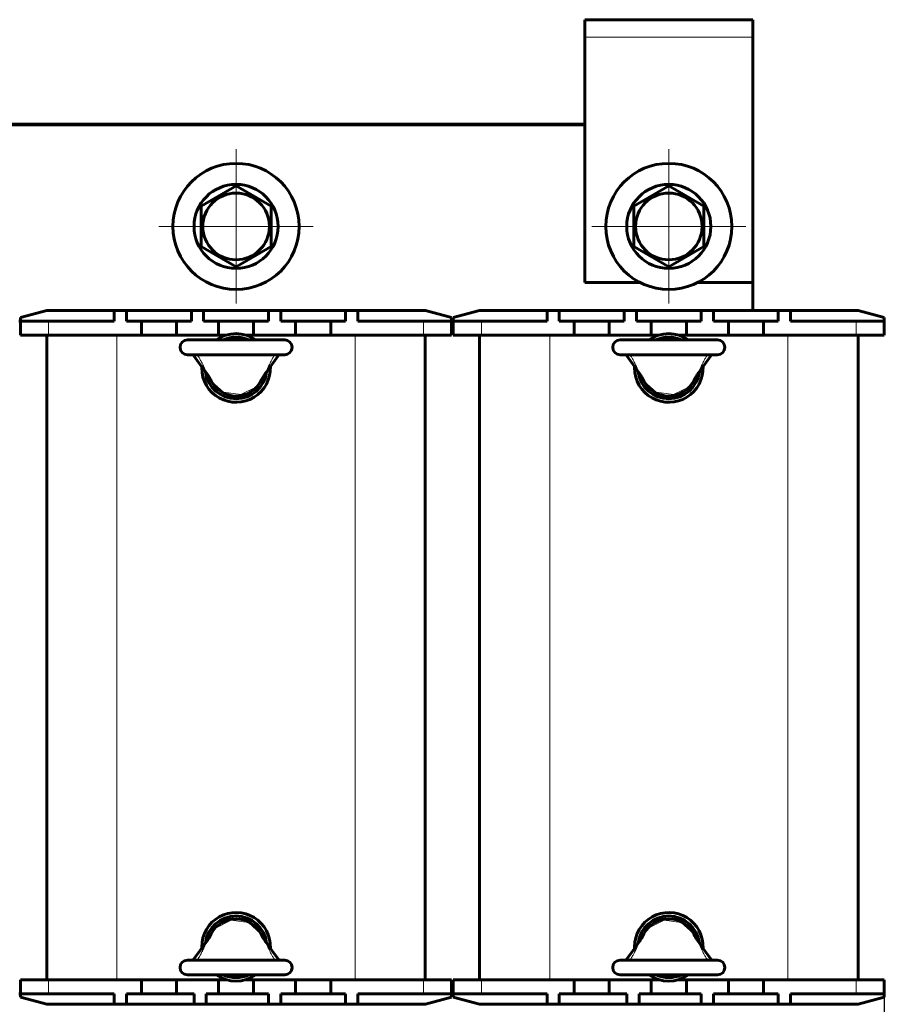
# Model space of a CAD drawing. Header units: millimetres. Extents: x 0 to 420, y 0 to 594.
# Tile 3 of 6: x 88 to 212, y 168 to 308. Entities that reach past the tile are written whole.
import ezdxf

# ---------------------------------------------------------------- set-up
doc = ezdxf.new("R2010")
doc.units = ezdxf.units.MM
for name, pattern in [('K5LT_AXLED', [19.5, 15, -1.5, 1.5, -1.5]), ('K5LT_BASIC', [0]), ('K5LT_THIN', [0])]:
    doc.linetypes.add(name, pattern=pattern)
doc.layers.add('Системный слой', color=7, linetype='Continuous')
doc.styles.add('KDIMTEXTSTYLE', font='GOST_AU.SHX', dxfattribs={"width": 0.96, "oblique": 15, "height": 5})
doc.dimstyles.new('KDIMSTYLE (1.00)', dxfattribs={"dimtxt": 5, "dimasz": 1, "dimexe": 2, "dimexo": 0, "dimgap": 1, "dimtad": 1, "dimtxsty": 'KDIMTEXTSTYLE', "dimsah": 1, "dimcen": 0, "dimdle": 1, "dimadec": 0, "dimazin": 0, "dimtfac": 0.667, "dimtmove": 0, "dimatfit": 3, "dimfxl": 1, "dimtvp": 1, "dimtolj": 1, "dimtzin": 0, "dimarcsym": 0})

# ---------------------------------------------------------------- blocks, each defined once
blk = doc.blocks.new('U0')
at = {"layer": 'Системный слой', "color": 150, "linetype": 'K5LT_BASIC', "lineweight": 60, "true_color": 0x0080ff}
for p, q in [((167.33, 171.17), (172.33, 171.17)), ((178.33, 171.17), (179.45, 171.17)), ((182.22, 171.17), (183.33, 171.17)), ((189.33, 171.17), (194.33, 171.17))]:
    blk.add_line(p, q, dxfattribs=at)
blk = doc.blocks.new('U1')
at = {"layer": 'Системный слой', "color": 150, "linetype": 'K5LT_BASIC', "lineweight": 60, "true_color": 0x0080ff}
for p, q in [((167.33, 263.17), (172.33, 263.17)), ((178.33, 263.17), (179.45, 263.17)), ((182.22, 263.17), (183.33, 263.17)), ((189.33, 263.17), (194.33, 263.17))]:
    blk.add_line(p, q, dxfattribs=at)
blk = doc.blocks.new('U2')
at = {"layer": 'Системный слой', "color": 150, "linetype": 'K5LT_BASIC', "lineweight": 60, "true_color": 0x0080ff}
for p, q in [((105.58, 171.17), (110.58, 171.17)), ((116.58, 171.17), (117.7, 171.17)), ((120.47, 171.17), (121.58, 171.17)), ((127.58, 171.17), (132.58, 171.17))]:
    blk.add_line(p, q, dxfattribs=at)
blk = doc.blocks.new('U3')
at = {"layer": 'Системный слой', "color": 150, "linetype": 'K5LT_BASIC', "lineweight": 60, "true_color": 0x0080ff}
for p, q in [((105.58, 263.17), (110.58, 263.17)), ((116.58, 263.17), (117.7, 263.17)), ((120.47, 263.17), (121.58, 263.17)), ((127.58, 263.17), (132.58, 263.17))]:
    blk.add_line(p, q, dxfattribs=at)
blk = doc.blocks.new('U6')
at = {"layer": 'Системный слой', "color": 150, "linetype": 'K5LT_BASIC', "lineweight": 60, "true_color": 0x0080ff}
for p, q in [((185.74, 175.64), (185.11, 176.53)), ((186.36, 174.78), (185.74, 175.64)), ((186.99, 173.97), (186.36, 174.78))]:
    blk.add_line(p, q, dxfattribs=at)
blk = doc.blocks.new('U7')
at = {"layer": 'Системный слой', "color": 150, "linetype": 'K5LT_BASIC', "lineweight": 60, "true_color": 0x0080ff}
for p, q in [((175.3, 174.78), (175.92, 175.63)), ((175.92, 175.63), (176.56, 176.53)), ((174.68, 173.97), (175.3, 174.78))]:
    blk.add_line(p, q, dxfattribs=at)
blk = doc.blocks.new('U13')
at = {"layer": 'Системный слой', "color": 150, "linetype": 'K5LT_BASIC', "lineweight": 60, "true_color": 0x0080ff}
for p, q in [((112.93, 260.37), (113.55, 259.55)), ((113.55, 259.55), (114.17, 258.7)), ((114.17, 258.7), (114.81, 257.8))]:
    blk.add_line(p, q, dxfattribs=at)
blk = doc.blocks.new('U14')
at = {"layer": 'Системный слой', "color": 150, "linetype": 'K5LT_BASIC', "lineweight": 60, "true_color": 0x0080ff}
for p, q in [((125.24, 260.37), (124.61, 259.55)), ((123.99, 258.7), (123.36, 257.8)), ((124.61, 259.55), (123.99, 258.7))]:
    blk.add_line(p, q, dxfattribs=at)
blk = doc.blocks.new('U15')
at = {"layer": 'Системный слой', "color": 150, "linetype": 'K5LT_BASIC', "lineweight": 60, "true_color": 0x0080ff}
for p, q in [((174.68, 260.37), (175.3, 259.55)), ((175.3, 259.55), (175.92, 258.7)), ((175.92, 258.7), (176.56, 257.8))]:
    blk.add_line(p, q, dxfattribs=at)
blk = doc.blocks.new('U16')
at = {"layer": 'Системный слой', "color": 150, "linetype": 'K5LT_BASIC', "lineweight": 60, "true_color": 0x0080ff}
for p, q in [((186.99, 260.37), (186.36, 259.55)), ((185.74, 258.7), (185.11, 257.8)), ((186.36, 259.55), (185.74, 258.7))]:
    blk.add_line(p, q, dxfattribs=at)
blk = doc.blocks.new('U17')
at = {"layer": 'Системный слой', "color": 150, "linetype": 'K5LT_BASIC', "lineweight": 60, "true_color": 0x0080ff}
for p, q in [((88.08, 265.17), (88.33, 265.17)), ((149.83, 265.17), (150.08, 265.17))]:
    blk.add_line(p, q, dxfattribs=at)
blk = doc.blocks.new('U18')
at = {"layer": 'Системный слой', "color": 150, "linetype": 'K5LT_BASIC', "lineweight": 60, "true_color": 0x0080ff}
for p, q in [((123.99, 175.64), (123.36, 176.53)), ((124.61, 174.78), (123.99, 175.64)), ((125.24, 173.97), (124.61, 174.78))]:
    blk.add_line(p, q, dxfattribs=at)
blk = doc.blocks.new('U19')
at = {"layer": 'Системный слой', "color": 150, "linetype": 'K5LT_BASIC', "lineweight": 60, "true_color": 0x0080ff}
for p, q in [((113.55, 174.78), (114.17, 175.63)), ((114.17, 175.63), (114.81, 176.53)), ((112.93, 173.97), (113.55, 174.78))]:
    blk.add_line(p, q, dxfattribs=at)
blk = doc.blocks.new('U20')
at = {"layer": 'Системный слой', "color": 150, "linetype": 'K5LT_BASIC', "lineweight": 60, "true_color": 0x0080ff}
for start, end in [(54.7187, 125.2813), (180, 2.4479), (177.5521, 180)]:
    blk.add_arc((180.83, 258.47), 4.9, start, end, dxfattribs=at)
blk = doc.blocks.new('U21')
at = {"layer": 'Системный слой', "color": 150, "linetype": 'K5LT_BASIC', "lineweight": 60, "true_color": 0x0080ff}
for start, end in [(357.5521, 180), (180, 182.4479), (234.7187, 305.2813)]:
    blk.add_arc((180.83, 175.87), 4.9, start, end, dxfattribs=at)
blk = doc.blocks.new('U22')
at = {"layer": 'Системный слой', "color": 150, "linetype": 'K5LT_BASIC', "lineweight": 60, "true_color": 0x0080ff}
for start, end in [(7.0448, 172.9551), (245.38, 294.62)]:
    blk.add_arc((180.83, 175.87), 4.4, start, end, dxfattribs=at)
blk = doc.blocks.new('U23')
at = {"layer": 'Системный слой', "color": 150, "linetype": 'K5LT_BASIC', "lineweight": 60, "true_color": 0x0080ff}
for start, end in [(65.38, 114.62), (187.0448, 352.9551)]:
    blk.add_arc((180.83, 258.47), 4.4, start, end, dxfattribs=at)
blk = doc.blocks.new('U24')
at = {"layer": 'Системный слой', "color": 150, "linetype": 'K5LT_BASIC', "lineweight": 60, "true_color": 0x0080ff}
for start, end in [(54.7187, 125.2813), (180, 2.4479), (177.5521, 180)]:
    blk.add_arc((119.08, 258.47), 4.9, start, end, dxfattribs=at)
blk = doc.blocks.new('U25')
at = {"layer": 'Системный слой', "color": 150, "linetype": 'K5LT_BASIC', "lineweight": 60, "true_color": 0x0080ff}
for start, end in [(357.5521, 180), (180, 182.4479), (234.7187, 305.2813)]:
    blk.add_arc((119.08, 175.87), 4.9, start, end, dxfattribs=at)
blk = doc.blocks.new('U26')
at = {"layer": 'Системный слой', "color": 150, "linetype": 'K5LT_BASIC', "lineweight": 60, "true_color": 0x0080ff}
for start, end in [(7.0448, 172.9551), (245.38, 294.62)]:
    blk.add_arc((119.08, 175.87), 4.4, start, end, dxfattribs=at)
blk = doc.blocks.new('U27')
at = {"layer": 'Системный слой', "color": 150, "linetype": 'K5LT_BASIC', "lineweight": 60, "true_color": 0x0080ff}
for start, end in [(65.38, 114.62), (187.0448, 352.9551)]:
    blk.add_arc((119.08, 258.47), 4.4, start, end, dxfattribs=at)
blk = doc.blocks.new('U28')
at = {"layer": 'Системный слой', "color": 150, "linetype": 'K5LT_BASIC', "lineweight": 60, "true_color": 0x0080ff}
for p, q in [((88.33, 169.17), (88.08, 169.17)), ((150.08, 169.17), (149.83, 169.17))]:
    blk.add_line(p, q, dxfattribs=at)
blk = doc.blocks.new('U33')
at = {"layer": 'Системный слой', "color": 150, "linetype": 'K5LT_BASIC', "lineweight": 60, "true_color": 0x0080ff}
for p, q in [((168.83, 270.67), (176.71, 270.67)), ((184.96, 270.67), (192.83, 270.67))]:
    blk.add_line(p, q, dxfattribs=at)
blk = doc.blocks.new('U34')
at = {"layer": 'Системный слой', "color": 7, "linetype": 'K5LT_THIN', "lineweight": 18}
for p, q in [((177.32, 177.79), (177.89, 178.53)), ((177.89, 178.53), (180.15, 179.67)), ((180.15, 179.67), (182.62, 179.33)), ((182.62, 179.33), (184.34, 177.79))]:
    blk.add_line(p, q, dxfattribs=at)
for centre, start, end in [((179.95, 176.33), 150.9338, 152.4786), ((181.72, 176.33), 27.521, 29.0666)]:
    blk.add_arc(centre, 3, start, end, dxfattribs=at)
blk = doc.blocks.new('U37')
at = {"layer": 'Системный слой', "color": 7, "linetype": 'K5LT_THIN', "lineweight": 18}
for p, q in [((117.3, 255.01), (115.57, 256.55)), ((122.02, 255.8), (119.76, 254.67)), ((122.59, 256.55), (122.02, 255.8)), ((119.76, 254.67), (117.3, 255.01))]:
    blk.add_line(p, q, dxfattribs=at)
for centre, start, end in [((118.2, 258.01), 207.521, 209.0666), ((119.97, 258.01), 330.9338, 332.4786)]:
    blk.add_arc(centre, 3, start, end, dxfattribs=at)
blk = doc.blocks.new('U38')
at = {"layer": 'Системный слой', "color": 7, "linetype": 'K5LT_THIN', "lineweight": 18}
for p, q in [((179.05, 255.01), (177.32, 256.55)), ((183.77, 255.8), (181.51, 254.67)), ((184.34, 256.55), (183.77, 255.8)), ((181.51, 254.67), (179.05, 255.01))]:
    blk.add_line(p, q, dxfattribs=at)
for centre, start, end in [((179.95, 258.01), 207.521, 209.0666), ((181.72, 258.01), 330.9338, 332.4786)]:
    blk.add_arc(centre, 3, start, end, dxfattribs=at)
blk = doc.blocks.new('U39')
at = {"layer": 'Системный слой', "color": 7, "linetype": 'K5LT_THIN', "lineweight": 18}
for p, q in [((115.57, 177.79), (116.14, 178.53)), ((116.14, 178.53), (118.4, 179.67)), ((118.4, 179.67), (120.87, 179.33)), ((120.87, 179.33), (122.59, 177.79))]:
    blk.add_line(p, q, dxfattribs=at)
for centre, start, end in [((118.2, 176.33), 150.9338, 152.4786), ((119.97, 176.33), 27.521, 29.0666)]:
    blk.add_arc(centre, 3, start, end, dxfattribs=at)
blk = doc.blocks.new('KDIMARROW_01')
at = {"layer": 'Системный слой'}
blk.add_hatch(color=0, dxfattribs=at).paths.add_polyline_path([(0, 0), (-7, 0.92), (-6.3, 0), (-7, -0.92)])
at = {"layer": 'Системный слой', "color": 0, "linetype": 'K5LT_THIN', "lineweight": 18}
for p, q in [((-6.3, 0), (-7, 0.92)), ((-7, 0.92), (0, 0)), ((0, 0), (-7, -0.92)), ((-7, -0.92), (-6.3, 0)), ((0, 0), (-1, 0))]:
    blk.add_line(p, q, dxfattribs=at)
blk = doc.blocks.new('U43')
at = {"layer": 'Системный слой', "color": 30, "linetype": 'K5LT_AXLED', "lineweight": 18, "true_color": 0xff8000}
for q in [(119.08, 289.67), (108.08, 278.67), (130.08, 278.67), (119.08, 267.67)]:
    blk.add_line((119.08, 278.67), q, dxfattribs=at)
blk = doc.blocks.new('U45')
at = {"layer": 'Системный слой', "color": 30, "linetype": 'K5LT_AXLED', "lineweight": 18, "true_color": 0xff8000}
for q in [(180.83, 289.67), (169.83, 278.67), (191.83, 278.67), (180.83, 267.67)]:
    blk.add_line((180.83, 278.67), q, dxfattribs=at)

msp = doc.modelspace()

# ---------------------------------------------------------------- linework, layer by layer
at = {"layer": 'Системный слой', "color": 150, "linetype": 'K5LT_BASIC', "lineweight": 60, "true_color": 0x0080ff}
for p, q in [((168.834, 308.166), (168.834, 305.666)), ((168.834, 308.166), (192.834, 308.166)), ((192.834, 305.666), (192.834, 308.166)), ((168.834, 305.666), (168.834, 270.666)), ((192.834, 270.666), (192.834, 305.666)), ((69.334, 293.266), (168.834, 293.266)), ((168.834, 293.166), (69.334, 293.166)), ((114.084, 281.553), (119.084, 284.44)), ((119.084, 284.44), (124.084, 281.553)), ((175.834, 281.553), (180.834, 284.44)), ((180.834, 284.44), (185.834, 281.553)), ((114.084, 275.779), (114.084, 281.553)), ((124.084, 281.553), (124.084, 275.779)), ((175.834, 275.779), (175.834, 281.553)), ((185.834, 281.553), (185.834, 275.779)), ((119.084, 272.893), (114.084, 275.779)), ((124.084, 275.779), (119.084, 272.893)), ((180.834, 272.893), (175.834, 275.779)), ((185.834, 275.779), (180.834, 272.893)), ((192.834, 266.666), (192.834, 270.666)), ((92.066, 266.666), (88.334, 265.666)), ((88.334, 265.166), (88.334, 265.666)), ((92.066, 266.666), (101.709, 266.666)), ((101.709, 266.666), (103.459, 266.666)), ((101.709, 265.166), (101.709, 266.666)), ((103.459, 265.166), (103.459, 266.666)), ((103.459, 266.666), (112.709, 266.666)), ((112.709, 265.166), (112.709, 266.666)), ((112.709, 266.666), (114.459, 266.666)), ((114.459, 266.666), (123.709, 266.666)), ((114.459, 265.166), (114.459, 266.666)), ((123.709, 265.166), (123.709, 266.666)), ((123.709, 266.666), (125.459, 266.666)), ((125.459, 266.666), (134.709, 266.666)), ((125.459, 265.166), (125.459, 266.666)), ((134.709, 266.666), (136.459, 266.666)), ((134.709, 265.166), (134.709, 266.666)), ((136.459, 266.666), (146.102, 266.666)), ((136.459, 265.166), (136.459, 266.666)), ((149.834, 265.666), (146.102, 266.666)), ((149.834, 265.166), (149.834, 265.666)), ((153.816, 266.666), (150.084, 265.666)), ((150.084, 265.166), (150.084, 265.666)), ((153.816, 266.666), (163.459, 266.666)), ((163.459, 266.666), (165.209, 266.666)), ((163.459, 265.166), (163.459, 266.666)), ((165.209, 265.166), (165.209, 266.666)), ((165.209, 266.666), (174.459, 266.666)), ((174.459, 265.166), (174.459, 266.666)), ((174.459, 266.666), (176.209, 266.666)), ((176.209, 266.666), (185.459, 266.666)), ((176.209, 265.166), (176.209, 266.666)), ((185.459, 265.166), (185.459, 266.666)), ((185.459, 266.666), (187.209, 266.666)), ((187.209, 266.666), (196.459, 266.666)), ((187.209, 265.166), (187.209, 266.666)), ((196.459, 266.666), (198.209, 266.666)), ((196.459, 265.166), (196.459, 266.666)), ((198.209, 266.666), (207.852, 266.666)), ((198.209, 265.166), (198.209, 266.666)), ((211.584, 265.666), (207.852, 266.666)), ((211.584, 265.166), (211.584, 265.666)), ((88.334, 265.166), (92.334, 265.166)), ((88.334, 263.166), (88.334, 265.166)), ((92.334, 265.166), (101.709, 265.166)), ((103.459, 265.166), (105.584, 265.166)), ((105.584, 265.166), (105.584, 263.166)), ((108.084, 265.166), (105.584, 265.166)), ((110.584, 265.166), (108.084, 265.166)), ((110.584, 263.166), (110.584, 265.166)), ((110.584, 265.166), (112.709, 265.166)), ((114.459, 265.166), (116.584, 265.166)), ((119.084, 265.166), (116.584, 265.166)), ((116.584, 265.166), (116.584, 263.166)), ((121.584, 265.166), (119.084, 265.166)), ((121.584, 263.166), (121.584, 265.166)), ((121.584, 265.166), (123.709, 265.166)), ((125.459, 265.166), (127.584, 265.166)), ((127.584, 265.166), (127.584, 263.166)), ((130.084, 265.166), (127.584, 265.166)), ((132.584, 265.166), (130.084, 265.166)), ((132.584, 263.166), (132.584, 265.166)), ((132.584, 265.166), (134.709, 265.166)), ((136.459, 265.166), (145.834, 265.166)), ((145.834, 265.166), (149.834, 265.166)), ((149.834, 263.166), (149.834, 265.166)), ((150.084, 265.166), (154.084, 265.166)), ((150.084, 263.166), (150.084, 265.166)), ((154.084, 265.166), (163.459, 265.166)), ((165.209, 265.166), (167.334, 265.166)), ((167.334, 265.166), (167.334, 263.166)), ((169.834, 265.166), (167.334, 265.166)), ((172.334, 265.166), (169.834, 265.166)), ((172.334, 263.166), (172.334, 265.166)), ((172.334, 265.166), (174.459, 265.166)), ((176.209, 265.166), (178.334, 265.166)), ((180.834, 265.166), (178.334, 265.166)), ((178.334, 265.166), (178.334, 263.166)), ((183.334, 265.166), (180.834, 265.166)), ((183.334, 263.166), (183.334, 265.166)), ((183.334, 265.166), (185.459, 265.166)), ((187.209, 265.166), (189.334, 265.166)), ((189.334, 265.166), (189.334, 263.166)), ((191.834, 265.166), (189.334, 265.166)), ((194.334, 265.166), (191.834, 265.166)), ((194.334, 263.166), (194.334, 265.166)), ((194.334, 265.166), (196.459, 265.166)), ((198.209, 265.166), (207.584, 265.166)), ((207.584, 265.166), (211.584, 265.166)), ((211.584, 263.166), (211.584, 265.166)), ((88.334, 263.166), (92.334, 263.166)), ((92.084, 171.166), (92.084, 263.166)), ((92.334, 263.166), (105.584, 263.166)), ((110.584, 263.166), (116.584, 263.166)), ((121.584, 263.166), (127.584, 263.166)), ((132.584, 263.166), (145.834, 263.166)), ((145.834, 263.166), (149.834, 263.166)), ((146.084, 171.166), (146.084, 263.166)), ((150.084, 263.166), (154.084, 263.166)), ((153.834, 171.166), (153.834, 263.166)), ((154.084, 263.166), (167.334, 263.166)), ((172.334, 263.166), (178.334, 263.166)), ((183.334, 263.166), (189.334, 263.166)), ((194.334, 263.166), (207.584, 263.166)), ((207.584, 263.166), (211.584, 263.166)), ((207.834, 171.166), (207.834, 263.166)), ((126.034, 262.466), (112.134, 262.466)), ((187.784, 262.466), (173.884, 262.466)), ((126.034, 260.366), (112.134, 260.366)), ((187.784, 260.366), (173.884, 260.366)), ((112.134, 173.966), (126.034, 173.966)), ((173.884, 173.966), (187.784, 173.966)), ((112.134, 171.866), (126.034, 171.866)), ((173.884, 171.866), (187.784, 171.866)), ((92.334, 171.166), (88.334, 171.166)), ((88.334, 171.166), (88.334, 169.166)), ((105.584, 171.166), (92.334, 171.166)), ((105.584, 171.166), (105.584, 169.166)), ((110.584, 169.166), (110.584, 171.166)), ((116.584, 171.166), (110.584, 171.166)), ((116.584, 171.166), (116.584, 169.166)), ((121.584, 169.166), (121.584, 171.166)), ((127.584, 171.166), (121.584, 171.166)), ((127.584, 171.166), (127.584, 169.166)), ((132.584, 169.166), (132.584, 171.166)), ((145.834, 171.166), (132.584, 171.166)), ((149.834, 171.166), (145.834, 171.166)), ((149.834, 171.166), (149.834, 169.166)), ((154.084, 171.166), (150.084, 171.166)), ((150.084, 171.166), (150.084, 169.166)), ((167.334, 171.166), (154.084, 171.166)), ((167.334, 171.166), (167.334, 169.166)), ((172.334, 169.166), (172.334, 171.166)), ((178.334, 171.166), (172.334, 171.166)), ((178.334, 171.166), (178.334, 169.166)), ((183.334, 169.166), (183.334, 171.166)), ((189.334, 171.166), (183.334, 171.166)), ((189.334, 171.166), (189.334, 169.166)), ((194.334, 169.166), (194.334, 171.166)), ((207.584, 171.166), (194.334, 171.166)), ((211.584, 171.166), (207.584, 171.166)), ((211.584, 171.166), (211.584, 169.166)), ((92.334, 169.166), (88.334, 169.166)), ((88.334, 169.166), (88.334, 168.666)), ((88.334, 168.666), (92.066, 167.666)), ((101.709, 169.166), (92.334, 169.166)), ((101.709, 169.166), (101.709, 167.666)), ((103.459, 169.166), (103.459, 167.666)), ((105.584, 169.166), (103.459, 169.166)), ((105.584, 169.166), (108.084, 169.166)), ((108.084, 169.166), (110.584, 169.166)), ((113.084, 169.166), (110.584, 169.166)), ((113.084, 169.166), (113.084, 167.666)), ((114.834, 169.166), (114.834, 167.666)), ((116.584, 169.166), (114.834, 169.166)), ((116.584, 169.166), (119.084, 169.166)), ((119.084, 169.166), (121.584, 169.166)), ((123.709, 169.166), (121.584, 169.166)), ((123.709, 169.166), (123.709, 167.666)), ((125.459, 169.166), (125.459, 167.666)), ((127.584, 169.166), (125.459, 169.166)), ((127.584, 169.166), (130.084, 169.166)), ((130.084, 169.166), (132.584, 169.166)), ((134.709, 169.166), (132.584, 169.166)), ((134.709, 169.166), (134.709, 167.666)), ((136.459, 169.166), (136.459, 167.666)), ((145.834, 169.166), (136.459, 169.166)), ((149.834, 169.166), (145.834, 169.166)), ((146.102, 167.666), (149.834, 168.666)), ((149.834, 169.166), (149.834, 168.666)), ((154.084, 169.166), (150.084, 169.166)), ((150.084, 169.166), (150.084, 168.666)), ((150.084, 168.666), (153.816, 167.666)), ((163.459, 169.166), (154.084, 169.166)), ((163.459, 169.166), (163.459, 167.666)), ((165.209, 169.166), (165.209, 167.666)), ((167.334, 169.166), (165.209, 169.166)), ((167.334, 169.166), (169.834, 169.166)), ((169.834, 169.166), (172.334, 169.166)), ((174.834, 169.166), (172.334, 169.166)), ((174.834, 169.166), (174.834, 167.666)), ((176.584, 169.166), (176.584, 167.666)), ((178.334, 169.166), (176.584, 169.166)), ((178.334, 169.166), (180.834, 169.166)), ((180.834, 169.166), (183.334, 169.166)), ((185.459, 169.166), (183.334, 169.166)), ((185.459, 169.166), (185.459, 167.666)), ((187.209, 169.166), (187.209, 167.666)), ((189.334, 169.166), (187.209, 169.166)), ((189.334, 169.166), (191.834, 169.166)), ((191.834, 169.166), (194.334, 169.166)), ((196.459, 169.166), (194.334, 169.166)), ((196.459, 169.166), (196.459, 167.666)), ((198.209, 169.166), (198.209, 167.666)), ((207.584, 169.166), (198.209, 169.166)), ((211.584, 169.166), (207.584, 169.166)), ((207.852, 167.666), (211.584, 168.666)), ((211.584, 169.166), (211.584, 168.666)), ((101.709, 167.666), (92.066, 167.666)), ((103.459, 167.666), (101.709, 167.666)), ((113.084, 167.666), (103.459, 167.666)), ((114.834, 167.666), (113.084, 167.666)), ((123.709, 167.666), (114.834, 167.666)), ((125.459, 167.666), (123.709, 167.666)), ((134.709, 167.666), (125.459, 167.666)), ((136.459, 167.666), (134.709, 167.666)), ((146.102, 167.666), (136.459, 167.666)), ((163.459, 167.666), (153.816, 167.666)), ((165.209, 167.666), (163.459, 167.666)), ((174.834, 167.666), (165.209, 167.666)), ((176.584, 167.666), (174.834, 167.666)), ((185.459, 167.666), (176.584, 167.666)), ((187.209, 167.666), (185.459, 167.666)), ((196.459, 167.666), (187.209, 167.666)), ((198.209, 167.666), (196.459, 167.666)), ((207.852, 167.666), (198.209, 167.666))]:
    msp.add_line(p, q, dxfattribs=at)
at = {"layer": 'Системный слой', "color": 7, "linetype": 'K5LT_THIN', "lineweight": 18}
for p, q in [((192.834, 305.666), (168.834, 305.666)), ((92.334, 263.166), (92.334, 265.166)), ((145.834, 263.166), (145.834, 265.166)), ((154.084, 263.166), (154.084, 265.166)), ((207.584, 263.166), (207.584, 265.166)), ((102.084, 171.166), (102.084, 263.166)), ((136.084, 171.166), (136.084, 263.166)), ((163.834, 171.166), (163.834, 263.166)), ((197.834, 171.166), (197.834, 263.166)), ((92.334, 171.166), (92.334, 169.166)), ((145.834, 171.166), (145.834, 169.166)), ((154.084, 171.166), (154.084, 169.166)), ((207.584, 171.166), (207.584, 169.166))]:
    msp.add_line(p, q, dxfattribs=at)
at = {"layer": 'Системный слой', "color": 150, "linetype": 'K5LT_BASIC', "lineweight": 60, "true_color": 0x0080ff}
for centre, radius in [((119.084, 278.666), 9), ((180.834, 278.666), 9), ((119.084, 278.666), 6), ((180.834, 278.666), 6), ((119.084, 278.666), 4.75), ((180.834, 278.666), 4.75)]:
    msp.add_circle(centre, radius, dxfattribs=at)
for centre, radius, start, end in [((112.134, 261.416), 1.05, 90, 270), ((126.034, 261.416), 1.05, 270, 90), ((173.884, 261.416), 1.05, 90, 270), ((187.784, 261.416), 1.05, 270, 90), ((118.2, 258.006), 3.003, 207.52103, 209.06656), ((119.084, 258.466), 4, 207.52081, 332.47918), ((119.966, 258.006), 3.005, 330.93377, 332.47862), ((179.95, 258.006), 3.003, 207.52103, 209.06656), ((180.834, 258.466), 4, 207.52081, 332.47918), ((181.716, 258.006), 3.005, 330.93377, 332.47862), ((119.084, 175.866), 4, 27.52081, 152.47918), ((180.834, 175.866), 4, 27.52081, 152.47918), ((118.201, 176.326), 3.005, 150.93377, 152.47862), ((119.968, 176.327), 3.003, 27.52103, 29.06656), ((179.951, 176.326), 3.005, 150.93377, 152.47862), ((181.718, 176.327), 3.003, 27.52103, 29.06656), ((112.134, 172.916), 1.05, 90, 270), ((126.034, 172.916), 1.05, 270, 90), ((173.884, 172.916), 1.05, 90, 270), ((187.784, 172.916), 1.05, 270, 90)]:
    msp.add_arc(centre, radius, start, end, dxfattribs=at)
for points, knots in [([(113.606, 260.291), (113.594, 260.311), (113.572, 260.341), (113.543, 260.362), (113.527, 260.366), (113.521, 260.366)], [0, 0, 0, 0, 2.4967269, 4.4966787, 6, 6, 6, 6]), ([(124.561, 260.291), (124.573, 260.311), (124.596, 260.341), (124.624, 260.362), (124.64, 260.366), (124.646, 260.366)], [0, 0, 0, 0, 2.4967265, 4.4966783, 6, 6, 6, 6]), ([(175.356, 260.291), (175.344, 260.311), (175.322, 260.341), (175.293, 260.362), (175.277, 260.366), (175.271, 260.366)], [0, 0, 0, 0, 2.4967269, 4.4966787, 6, 6, 6, 6]), ([(186.311, 260.291), (186.323, 260.311), (186.346, 260.341), (186.374, 260.362), (186.39, 260.366), (186.396, 260.366)], [0, 0, 0, 0, 2.4967265, 4.4966783, 6, 6, 6, 6]), ([(115.536, 256.618), (115.457, 256.769), (115.375, 256.918), (115.203, 257.213), (115.113, 257.358), (115.01, 257.512), (115.003, 257.523), (114.977, 257.562), (114.958, 257.589), (114.923, 257.641), (114.905, 257.665), (114.872, 257.712), (114.856, 257.734), (114.83, 257.771), (114.819, 257.786), (114.808, 257.8)], [0, 0, 0, 0, 3.6, 3.6, 7.2, 7.2, 7.4863589, 7.4863589, 8.1780284, 8.1780284, 8.8068189, 8.8068189, 9.3784465, 9.3784465, 9.7592588, 9.7592588, 9.7592588, 9.7592588]), ([(122.631, 256.618), (122.666, 256.685), (122.702, 256.753), (122.803, 256.936), (122.869, 257.052), (123.026, 257.313), (123.119, 257.457), (123.231, 257.621), (123.247, 257.644), (123.285, 257.698), (123.307, 257.729), (123.339, 257.773), (123.349, 257.787), (123.359, 257.8)], [0, 0, 0, 0, 1.6102903, 1.6102903, 4.4282984, 4.4282984, 8.0282984, 8.0282984, 8.6097173, 8.6097173, 9.406986, 9.406986, 9.7593349, 9.7593349, 9.7593349, 9.7593349]), ([(177.286, 256.618), (177.207, 256.769), (177.125, 256.918), (176.953, 257.213), (176.863, 257.358), (176.76, 257.512), (176.753, 257.523), (176.727, 257.562), (176.708, 257.589), (176.673, 257.641), (176.655, 257.665), (176.622, 257.712), (176.606, 257.734), (176.58, 257.771), (176.569, 257.786), (176.558, 257.8)], [0, 0, 0, 0, 3.6, 3.6, 7.2, 7.2, 7.4863589, 7.4863589, 8.1780284, 8.1780284, 8.8068189, 8.8068189, 9.3784465, 9.3784465, 9.7592588, 9.7592588, 9.7592588, 9.7592588]), ([(184.381, 256.618), (184.416, 256.685), (184.452, 256.753), (184.553, 256.936), (184.619, 257.052), (184.776, 257.313), (184.869, 257.457), (184.981, 257.621), (184.997, 257.644), (185.035, 257.698), (185.057, 257.729), (185.089, 257.773), (185.099, 257.787), (185.109, 257.8)], [0, 0, 0, 0, 1.6102903, 1.6102903, 4.4282984, 4.4282984, 8.0282984, 8.0282984, 8.6097173, 8.6097173, 9.406986, 9.406986, 9.7593349, 9.7593349, 9.7593349, 9.7593349]), ([(115.536, 177.714), (115.501, 177.647), (115.465, 177.58), (115.364, 177.396), (115.298, 177.28), (115.141, 177.019), (115.049, 176.875), (114.936, 176.711), (114.92, 176.688), (114.882, 176.635), (114.86, 176.604), (114.828, 176.559), (114.818, 176.546), (114.808, 176.532)], [0, 0, 0, 0, 1.6102903, 1.6102903, 4.4282984, 4.4282984, 8.0282984, 8.0282984, 8.6097173, 8.6097173, 9.406986, 9.406986, 9.7593349, 9.7593349, 9.7593349, 9.7593349]), ([(122.631, 177.714), (122.71, 177.563), (122.792, 177.414), (122.964, 177.12), (123.055, 176.974), (123.157, 176.821), (123.165, 176.809), (123.19, 176.771), (123.209, 176.743), (123.245, 176.692), (123.262, 176.667), (123.295, 176.62), (123.311, 176.598), (123.337, 176.561), (123.348, 176.547), (123.359, 176.532)], [0, 0, 0, 0, 3.6, 3.6, 7.2, 7.2, 7.4863589, 7.4863589, 8.1780284, 8.1780284, 8.8068189, 8.8068189, 9.3784465, 9.3784465, 9.7592588, 9.7592588, 9.7592588, 9.7592588]), ([(177.286, 177.714), (177.251, 177.647), (177.215, 177.58), (177.114, 177.396), (177.048, 177.28), (176.891, 177.019), (176.799, 176.875), (176.686, 176.711), (176.67, 176.688), (176.632, 176.635), (176.61, 176.604), (176.578, 176.559), (176.568, 176.546), (176.558, 176.532)], [0, 0, 0, 0, 1.6102903, 1.6102903, 4.4282984, 4.4282984, 8.0282984, 8.0282984, 8.6097173, 8.6097173, 9.406986, 9.406986, 9.7593349, 9.7593349, 9.7593349, 9.7593349]), ([(184.381, 177.714), (184.46, 177.563), (184.542, 177.414), (184.714, 177.12), (184.805, 176.974), (184.907, 176.821), (184.915, 176.809), (184.94, 176.771), (184.959, 176.743), (184.995, 176.692), (185.012, 176.667), (185.045, 176.62), (185.061, 176.598), (185.087, 176.561), (185.098, 176.547), (185.109, 176.532)], [0, 0, 0, 0, 3.6, 3.6, 7.2, 7.2, 7.4863589, 7.4863589, 8.1780284, 8.1780284, 8.8068189, 8.8068189, 9.3784465, 9.3784465, 9.7592588, 9.7592588, 9.7592588, 9.7592588]), ([(113.606, 174.041), (113.594, 174.021), (113.572, 173.991), (113.543, 173.97), (113.527, 173.966), (113.521, 173.966)], [0, 0, 0, 0, 2.4967265, 4.4966783, 6, 6, 6, 6]), ([(124.561, 174.041), (124.573, 174.021), (124.596, 173.991), (124.624, 173.97), (124.64, 173.966), (124.646, 173.966)], [0, 0, 0, 0, 2.4967269, 4.4966787, 6, 6, 6, 6]), ([(175.356, 174.041), (175.344, 174.021), (175.322, 173.991), (175.293, 173.97), (175.277, 173.966), (175.271, 173.966)], [0, 0, 0, 0, 2.4967265, 4.4966783, 6, 6, 6, 6]), ([(186.311, 174.041), (186.323, 174.021), (186.346, 173.991), (186.374, 173.97), (186.39, 173.966), (186.396, 173.966)], [0, 0, 0, 0, 2.4967269, 4.4966787, 6, 6, 6, 6])]:
    msp.add_open_spline(points, degree=3, knots=knots, dxfattribs=at)
at = {"layer": 'Системный слой', "color": 7, "linetype": 'K5LT_THIN', "lineweight": 18}
for points, knots in [([(113.606, 260.291), (113.696, 260.144), (113.861, 259.867), (114.067, 259.487), (114.217, 259.196), (114.314, 258.996), (114.376, 258.862), (114.421, 258.763), (114.458, 258.681), (114.489, 258.608), (114.519, 258.538), (114.547, 258.47), (114.575, 258.402), (114.6, 258.34), (114.623, 258.281), (114.644, 258.226), (114.665, 258.171), (114.683, 258.123), (114.698, 258.079), (114.713, 258.038), (114.727, 257.998), (114.74, 257.961), (114.756, 257.915), (114.773, 257.871), (114.788, 257.834), (114.799, 257.814), (114.806, 257.804), (114.808, 257.8)], [0, 0, 0, 0, 4.6245081, 8.6500092, 11.6814488, 13.5780064, 14.8287163, 15.828633, 16.6561683, 17.4212949, 18.1167836, 18.885156, 19.6268035, 20.3408161, 20.9470814, 21.6005802, 22.2463034, 22.8474749, 23.3487218, 23.8710496, 24.3924837, 24.9179131, 25.3894807, 26.451759, 27.1143308, 27.6559944, 28, 28, 28, 28]), ([(124.561, 260.291), (124.122, 260.281), (123.296, 260.263), (122.106, 260.243), (120.12, 260.22), (118.14, 260.219), (116.177, 260.242), (114.949, 260.262), (114.105, 260.28), (113.606, 260.291)], [0, 0, 0, 0, 1.2013402, 2.2627918, 3.2597433, 6.6388614, 7.6867363, 8.635352, 10, 10, 10, 10]), ([(124.561, 260.291), (124.471, 260.144), (124.307, 259.867), (124.1, 259.487), (123.95, 259.196), (123.854, 258.996), (123.791, 258.862), (123.746, 258.763), (123.709, 258.681), (123.678, 258.608), (123.648, 258.538), (123.62, 258.47), (123.592, 258.402), (123.567, 258.34), (123.544, 258.281), (123.523, 258.226), (123.503, 258.171), (123.485, 258.123), (123.469, 258.079), (123.454, 258.038), (123.44, 257.998), (123.427, 257.961), (123.411, 257.915), (123.394, 257.871), (123.379, 257.834), (123.368, 257.814), (123.362, 257.804), (123.359, 257.8)], [0, 0, 0, 0, 4.6245196, 8.6500297, 11.6814718, 13.5780252, 14.8287287, 15.828641, 16.6561751, 17.4213018, 18.1167932, 18.8851578, 19.626796, 20.3407969, 20.9470598, 21.6005523, 22.246269, 22.8474346, 23.3486812, 23.8710075, 24.3924389, 24.9178653, 25.3894317, 26.4517122, 27.1142866, 27.6559659, 28, 28, 28, 28]), ([(175.356, 260.291), (175.446, 260.144), (175.611, 259.867), (175.817, 259.487), (175.967, 259.196), (176.064, 258.996), (176.126, 258.862), (176.171, 258.763), (176.208, 258.681), (176.239, 258.608), (176.269, 258.538), (176.297, 258.47), (176.325, 258.402), (176.35, 258.34), (176.373, 258.281), (176.394, 258.226), (176.415, 258.171), (176.433, 258.123), (176.448, 258.079), (176.463, 258.038), (176.477, 257.998), (176.49, 257.961), (176.506, 257.915), (176.523, 257.871), (176.538, 257.834), (176.549, 257.814), (176.556, 257.804), (176.558, 257.8)], [0, 0, 0, 0, 4.6245081, 8.6500092, 11.6814488, 13.5780064, 14.8287163, 15.828633, 16.6561683, 17.4212949, 18.1167836, 18.885156, 19.6268035, 20.3408161, 20.9470814, 21.6005802, 22.2463034, 22.8474749, 23.3487218, 23.8710496, 24.3924837, 24.9179131, 25.3894807, 26.451759, 27.1143308, 27.6559944, 28, 28, 28, 28]), ([(186.311, 260.291), (185.872, 260.281), (185.046, 260.263), (183.856, 260.243), (181.87, 260.22), (179.89, 260.219), (177.927, 260.242), (176.699, 260.262), (175.855, 260.28), (175.356, 260.291)], [0, 0, 0, 0, 1.2013402, 2.2627918, 3.2597433, 6.6388614, 7.6867363, 8.635352, 10, 10, 10, 10]), ([(186.311, 260.291), (186.221, 260.144), (186.057, 259.867), (185.85, 259.487), (185.7, 259.196), (185.604, 258.996), (185.541, 258.862), (185.496, 258.763), (185.459, 258.681), (185.428, 258.608), (185.398, 258.538), (185.37, 258.47), (185.342, 258.402), (185.317, 258.34), (185.294, 258.281), (185.273, 258.226), (185.253, 258.171), (185.235, 258.123), (185.219, 258.079), (185.204, 258.038), (185.19, 257.998), (185.177, 257.961), (185.161, 257.915), (185.144, 257.871), (185.129, 257.834), (185.118, 257.814), (185.112, 257.804), (185.109, 257.8)], [0, 0, 0, 0, 4.6245196, 8.6500297, 11.6814718, 13.5780252, 14.8287287, 15.828641, 16.6561751, 17.4213018, 18.1167932, 18.8851578, 19.626796, 20.3407969, 20.9470598, 21.6005523, 22.246269, 22.8474346, 23.3486812, 23.8710075, 24.3924389, 24.9178653, 25.3894317, 26.4517122, 27.1142866, 27.6559659, 28, 28, 28, 28]), ([(113.606, 174.041), (113.664, 174.136), (113.77, 174.314), (113.914, 174.563), (114.025, 174.769), (114.115, 174.938), (114.186, 175.075), (114.245, 175.194), (114.294, 175.296), (114.338, 175.387), (114.376, 175.47), (114.414, 175.554), (114.452, 175.639), (114.49, 175.726), (114.523, 175.804), (114.552, 175.875), (114.579, 175.939), (114.603, 176), (114.625, 176.056), (114.644, 176.106), (114.661, 176.152), (114.677, 176.193), (114.691, 176.233), (114.705, 176.272), (114.719, 176.311), (114.737, 176.36), (114.752, 176.406), (114.768, 176.447), (114.778, 176.474), (114.788, 176.496), (114.797, 176.515), (114.804, 176.526), (114.808, 176.532)], [0, 0, 0, 0, 3.5188102, 6.5562711, 9.1123828, 10.9977414, 12.6936962, 14.0715148, 15.3206008, 16.3912557, 17.3980618, 18.341019, 19.4658512, 20.5415243, 21.5717845, 22.410625, 23.2390733, 24.0494486, 24.7867771, 25.4675018, 26.095557, 26.6672914, 27.2177647, 27.8148692, 28.3937362, 28.9670203, 30.133094, 30.7652213, 31.3425617, 31.8506812, 32.3962776, 33, 33, 33, 33]), ([(124.561, 174.041), (124.471, 174.188), (124.307, 174.466), (124.1, 174.845), (123.95, 175.136), (123.854, 175.336), (123.791, 175.47), (123.746, 175.569), (123.709, 175.652), (123.678, 175.724), (123.648, 175.794), (123.62, 175.862), (123.592, 175.93), (123.567, 175.993), (123.544, 176.051), (123.523, 176.107), (123.503, 176.161), (123.485, 176.209), (123.469, 176.253), (123.454, 176.294), (123.44, 176.334), (123.427, 176.371), (123.411, 176.417), (123.394, 176.461), (123.379, 176.498), (123.368, 176.518), (123.362, 176.528), (123.359, 176.532)], [0, 0, 0, 0, 4.6245081, 8.6500092, 11.6814488, 13.5780064, 14.8287163, 15.828633, 16.6561683, 17.4212949, 18.1167836, 18.885156, 19.6268035, 20.3408161, 20.9470814, 21.6005802, 22.2463034, 22.8474749, 23.3487218, 23.8710496, 24.3924837, 24.9179131, 25.3894807, 26.451759, 27.1143308, 27.6559944, 28, 28, 28, 28]), ([(175.356, 174.041), (175.414, 174.136), (175.52, 174.314), (175.664, 174.563), (175.775, 174.769), (175.865, 174.938), (175.936, 175.075), (175.995, 175.194), (176.044, 175.296), (176.088, 175.387), (176.126, 175.47), (176.164, 175.554), (176.202, 175.639), (176.24, 175.726), (176.273, 175.804), (176.302, 175.875), (176.329, 175.939), (176.353, 176), (176.375, 176.056), (176.394, 176.106), (176.411, 176.152), (176.427, 176.193), (176.441, 176.233), (176.455, 176.272), (176.469, 176.311), (176.487, 176.36), (176.502, 176.406), (176.518, 176.447), (176.528, 176.474), (176.538, 176.496), (176.547, 176.515), (176.554, 176.526), (176.558, 176.532)], [0, 0, 0, 0, 3.5188102, 6.5562711, 9.1123828, 10.9977414, 12.6936962, 14.0715148, 15.3206008, 16.3912557, 17.3980618, 18.341019, 19.4658512, 20.5415243, 21.5717845, 22.410625, 23.2390733, 24.0494486, 24.7867771, 25.4675018, 26.095557, 26.6672914, 27.2177647, 27.8148692, 28.3937362, 28.9670203, 30.133094, 30.7652213, 31.3425617, 31.8506812, 32.3962776, 33, 33, 33, 33]), ([(186.311, 174.041), (186.221, 174.188), (186.057, 174.466), (185.85, 174.845), (185.7, 175.136), (185.604, 175.336), (185.541, 175.47), (185.496, 175.569), (185.459, 175.652), (185.428, 175.724), (185.398, 175.794), (185.37, 175.862), (185.342, 175.93), (185.317, 175.993), (185.294, 176.051), (185.273, 176.107), (185.253, 176.161), (185.235, 176.209), (185.219, 176.253), (185.204, 176.294), (185.19, 176.334), (185.177, 176.371), (185.161, 176.417), (185.144, 176.461), (185.129, 176.498), (185.118, 176.518), (185.112, 176.528), (185.109, 176.532)], [0, 0, 0, 0, 4.6245081, 8.6500092, 11.6814488, 13.5780064, 14.8287163, 15.828633, 16.6561683, 17.4212949, 18.1167836, 18.885156, 19.6268035, 20.3408161, 20.9470814, 21.6005802, 22.2463034, 22.8474749, 23.3487218, 23.8710496, 24.3924837, 24.9179131, 25.3894807, 26.451759, 27.1143308, 27.6559944, 28, 28, 28, 28]), ([(113.606, 174.041), (114.045, 174.051), (114.871, 174.069), (116.062, 174.089), (118.047, 174.112), (120.028, 174.113), (121.99, 174.091), (123.218, 174.071), (124.063, 174.053), (124.561, 174.041)], [0, 0, 0, 0, 1.2013402, 2.2627918, 3.2597433, 6.6388614, 7.6867363, 8.635352, 10, 10, 10, 10]), ([(175.356, 174.041), (175.795, 174.051), (176.621, 174.069), (177.812, 174.089), (179.797, 174.112), (181.778, 174.113), (183.74, 174.091), (184.968, 174.071), (185.813, 174.053), (186.311, 174.041)], [0, 0, 0, 0, 1.2013402, 2.2627918, 3.2597433, 6.6388614, 7.6867363, 8.635352, 10, 10, 10, 10])]:
    msp.add_open_spline(points, degree=3, knots=knots, dxfattribs=at)

# ---------------------------------------------------------------- block references
at = {"layer": 'Системный слой'}
for name in ['U43', 'U45', 'U33', 'U17', 'U3', 'U24', 'U27', 'U1', 'U20', 'U23', 'U13', 'U14', 'U15', 'U16', 'U37', 'U38', 'U25', 'U26', 'U21', 'U22', 'U39', 'U34', 'U19', 'U18', 'U7', 'U6', 'U2', 'U0', 'U28']:
    msp.add_blockref(name, (0, 0), dxfattribs=at)

# ---------------------------------------------------------------- dimensions: what is measured, and where the dimension line sits
at = {"layer": 'Системный слой', "color": 7}
msp.add_linear_dim(base=(26.584, 113.774), p1=(211.584, 170.166), p2=(26.584, 170.166), location=(119.084, 113.774), text='\\H10.0;\\W0.965;\\Q15;\\H10.0;\\W0.965;\\Q15;\\Q15;Ш', dimstyle='KDIMSTYLE (1.00)', override={"dimexo": 0, "dimblk1": 'KDIMARROW_01', "dimblk2": 'KDIMARROW_01', "dimse1": 0, "dimse2": 0, "dimclrt": 7, "dimtolj": 1}, dxfattribs=at).render()

doc.saveas('drawing.dxf')
